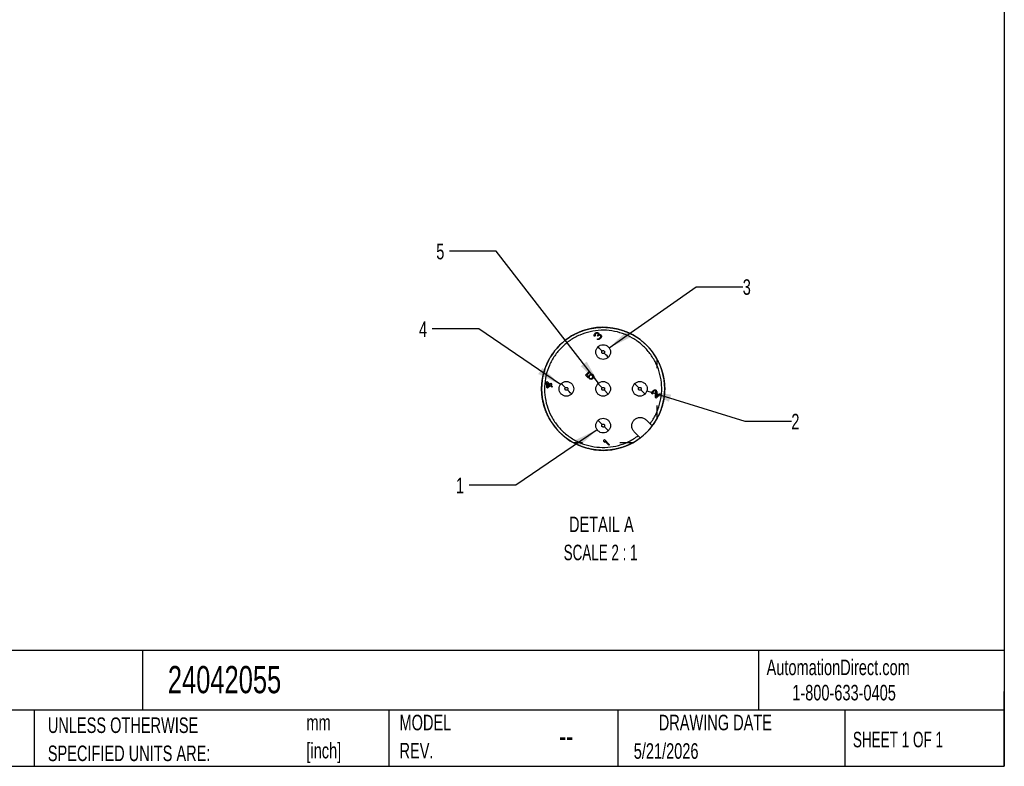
# Model space of a CAD drawing. Header units: millimetres. Extents: x 13 to 546, y 13 to 419.
# Tile 3 of 4: x 278 to 546, y 13 to 216. Entities that reach past the tile are written whole.
import ezdxf

# ---------------------------------------------------------------- set-up
doc = ezdxf.new("R2010")
doc.units = ezdxf.units.MM
doc.header["$LTSCALE"] = 2
doc.linetypes.add('SLD-Center', pattern=[19.05, 15.24, -1.27, 1.27, -1.27])
doc.linetypes.add('SLD-Solid', pattern=[0])
doc.layers.add('CENTER', color=40, linetype='SLD-Center')
doc.layers.add('SLD-DEFPOINTS', color=7, linetype='Continuous')
doc.layers.add('DIMENSIONS', color=140, linetype='SLD-Solid', lineweight=25)
doc.layers.add('TEXT', color=140, linetype='SLD-Solid', lineweight=25)
doc.styles.add('SLDTEXTSTYLE0', font='TXT', dxfattribs={"width": 0.7})
doc.styles.add('SLDTEXTSTYLE1', font='TXT', dxfattribs={"width": 0.65})
doc.styles.add('SLDTEXTSTYLE2', font='TXT', dxfattribs={"width": 0.645455})
doc.dimstyles.new('SLDDIMSTYLE5', dxfattribs={"dimtxt": 4.316016, "dimasz": 6.604, "dimexe": 0, "dimexo": 0.0625, "dimgap": 1.079004, "dimtad": 0, "dimtih": 1, "dimtoh": 1, "dimdec": 1, "dimlfac": 0.25, "dimrnd": 1e-09, "dimzin": 12, "dimdsep": 46, "dimtxsty": 'SLDTEXTSTYLE0', "dimsah": 1, "dimcen": 0, "dimadec": 0, "dimazin": 3, "dimtfac": 1, "dimtdec": 1, "dimtofl": 0, "dimtmove": 0, "dimatfit": 3, "dimfxl": 0, "dimfrac": 2, "dimtolj": 1, "dimtzin": 12, "dimarcsym": 0})

# ---------------------------------------------------------------- blocks, each defined once
blk = doc.blocks.new('SW_NOTE_0')
at = {"layer": 'TEXT', "color": 0, "char_height": 4.233, "attachment_point": 1, "style": 'SLDTEXTSTYLE0'}
for s, insert in [('mm', (0, 5.46)), ('[inch]', (0, -2.19))]:
    blk.add_mtext(s, dxfattribs=dict(at, insert=insert))
blk = doc.blocks.new('SW_NOTE_0_1')
at = {"layer": 'TEXT', "color": 0, "char_height": 4.2333, "attachment_point": 1, "style": 'SLDTEXTSTYLE0'}
for s, insert in [('UNLESS OTHERWISE', (0, 5.46)), ('SPECIFIED UNITS ARE:', (0, -2.19))]:
    blk.add_mtext(s, dxfattribs=dict(at, insert=insert))
blk = doc.blocks.new('SW_NOTE_0_6')
at = {"layer": 'TEXT', "color": 0, "char_height": 4.233, "attachment_point": 1, "style": 'SLDTEXTSTYLE0'}
for s, insert in [('MODEL', (0, 5.46)), ('REV.', (0, -2.19))]:
    blk.add_mtext(s, dxfattribs=dict(at, insert=insert))
blk = doc.blocks.new('_D_9')
at = {"layer": 'DIMENSIONS'}
for p, q in [((435.25, 104.31), (413.16, 89.21)), ((413.16, 89.21), (400.46, 89.21))]:
    blk.add_line(p, q, dxfattribs=at)
blk.add_solid([(435.25, 104.31), (429.22, 101.42), (430.37, 99.74)], dxfattribs=at)
at = {"layer": 'DIMENSIONS', "insert": (396.86, 91.24), "char_height": 4.23, "attachment_point": 1, "style": 'SLDTEXTSTYLE0'}
blk.add_mtext('1', dxfattribs=at)
blk = doc.blocks.new('_D_10')
at = {"layer": 'DIMENSIONS'}
for p, q in [((448.81, 114.85), (475.43, 106.61)), ((475.43, 106.61), (488.13, 106.61))]:
    blk.add_line(p, q, dxfattribs=at)
blk.add_solid([(448.81, 114.85), (454.82, 111.92), (455.42, 113.86)], dxfattribs=at)
at = {"layer": 'DIMENSIONS', "insert": (488.13, 108.64), "char_height": 4.23, "attachment_point": 1, "style": 'SLDTEXTSTYLE0'}
blk.add_mtext('2', dxfattribs=at)
blk = doc.blocks.new('_D_11')
at = {"layer": 'DIMENSIONS'}
for p, q in [((438.54, 126.59), (462.2, 143.22)), ((462.2, 143.22), (474.9, 143.22))]:
    blk.add_line(p, q, dxfattribs=at)
blk.add_solid([(438.54, 126.59), (444.52, 129.55), (443.35, 131.22)], dxfattribs=at)
at = {"layer": 'DIMENSIONS', "insert": (474.9, 145.25), "char_height": 4.23, "attachment_point": 1, "style": 'SLDTEXTSTYLE0'}
blk.add_mtext('3', dxfattribs=at)
blk = doc.blocks.new('_D_12')
at = {"layer": 'DIMENSIONS'}
for p, q in [((403.07, 131.75), (390.37, 131.75)), ((425.25, 116.57), (403.07, 131.75))]:
    blk.add_line(p, q, dxfattribs=at)
blk.add_solid([(425.25, 116.57), (420.37, 121.14), (419.23, 119.46)], dxfattribs=at)
at = {"layer": 'DIMENSIONS', "insert": (386.78, 133.78), "char_height": 4.23, "attachment_point": 1, "style": 'SLDTEXTSTYLE0'}
blk.add_mtext('4', dxfattribs=at)
blk = doc.blocks.new('_D_13')
at = {"layer": 'DIMENSIONS'}
for p, q in [((407.76, 152.88), (395.06, 152.88)), ((435.67, 117.02), (407.76, 152.88))]:
    blk.add_line(p, q, dxfattribs=at)
blk.add_solid([(435.67, 117.02), (432.42, 122.85), (430.81, 121.6)], dxfattribs=at)
at = {"layer": 'DIMENSIONS', "insert": (391.47, 154.91), "char_height": 4.23, "attachment_point": 1, "style": 'SLDTEXTSTYLE0'}
blk.add_mtext('5', dxfattribs=at)
blk = doc.blocks.new('SW_NOTE_0_7')
at = {"layer": 'TEXT', "color": 0, "attachment_point": 2}
for s, insert, char_height, style in [('DETAIL A', (12.83, 5.46), 4.233, 'SLDTEXTSTYLE0'), ('SCALE 2 : 1', (12.62, -2.19), 4.2333, 'SLDTEXTSTYLE2')]:
    blk.add_mtext(s, dxfattribs=dict(at, insert=insert, char_height=char_height, style=style))
blk = doc.blocks.new('SW_CENTERMARKSYMBOL_0')
at = {"layer": 'CENTER', "color": 0}
for p, q in [((0, 13.63), (0, 16.03)), ((0, 0), (0, 3.47)), ((-20.32, -6.69), (-22.72, -6.69)), ((-6.69, -6.69), (-10.16, -6.69))]:
    blk.add_line(p, q, dxfattribs=at)

msp = doc.modelspace()

# ---------------------------------------------------------------- linework, layer by layer
for p, q in [((434.48, 130.09), (434.54, 130.27)), ((434.48, 129.85), (434.48, 130.09)), ((434.57, 129.7), (434.48, 129.85)), ((434.54, 130.27), (434.71, 130.5)), ((434.72, 129.85), (434.57, 129.7)), ((434.72, 130.15), (434.69, 130)), ((434.69, 130), (434.72, 129.85)), ((434.71, 130.5), (434.77, 130.56)), ((434.83, 130.32), (434.72, 130.15)), ((434.77, 130.56), (435.01, 130.74)), ((434.95, 130.44), (434.83, 130.32)), ((435.13, 130.56), (434.95, 130.44)), ((435.01, 130.74), (435.19, 130.8)), ((435.28, 130.59), (435.13, 130.56)), ((435.19, 130.8), (435.42, 130.8)), ((435.43, 130.56), (435.28, 130.59)), ((435.3, 128.92), (435.44, 129.07)), ((435.41, 128.86), (435.3, 128.92)), ((435.32, 129.84), (435.43, 129.96)), ((435.44, 129.72), (435.32, 129.84)), ((435.56, 128.83), (435.41, 128.86)), ((435.42, 130.8), (435.57, 130.7)), ((435.49, 130.5), (435.43, 130.56)), ((435.43, 129.96), (435.55, 130.2)), ((435.55, 129.84), (435.44, 129.72)), ((435.44, 129.07), (435.53, 129.04)), ((435.55, 130.32), (435.49, 130.5)), ((435.53, 129.04), (435.65, 129.04)), ((435.55, 130.2), (435.55, 130.32)), ((435.76, 129.99), (435.55, 129.84)), ((435.71, 128.86), (435.56, 128.83)), ((435.57, 130.7), (435.63, 130.64)), ((435.63, 130.64), (435.73, 130.49)), ((435.65, 129.04), (435.74, 129.06)), ((435.89, 128.91), (435.71, 128.86)), ((435.73, 130.49), (435.76, 130.34)), ((435.76, 130.34), (435.73, 130.14)), ((435.73, 130.14), (435.94, 130.22)), ((435.74, 129.06), (435.92, 129.18)), ((435.91, 130.02), (435.76, 129.99)), ((436.04, 129), (435.89, 128.91)), ((436.09, 129.95), (435.91, 130.02)), ((435.92, 129.18), (436.09, 129.36)), ((435.94, 130.22), (436.09, 130.19)), ((436.27, 129.24), (436.04, 129)), ((436.09, 130.19), (436.24, 130.1)), ((436.21, 129.83), (436.09, 129.95)), ((436.09, 129.36), (436.21, 129.54)), ((436.24, 129.74), (436.21, 129.83)), ((436.21, 129.54), (436.24, 129.63)), ((436.24, 130.1), (436.36, 129.98)), ((436.24, 129.63), (436.24, 129.74)), ((436.36, 129.39), (436.27, 129.24)), ((436.36, 129.98), (436.42, 129.86)), ((436.42, 129.56), (436.36, 129.39)), ((436.42, 129.86), (436.45, 129.71)), ((436.45, 129.71), (436.42, 129.56)), ((432.13, 119.15), (433.13, 120.15)), ((432.91, 118.37), (432.13, 119.15)), ((433.28, 120), (432.42, 119.15)), ((432.42, 119.15), (432.91, 118.67)), ((432.91, 118.67), (432.96, 118.9)), ((433.11, 118.57), (432.91, 118.37)), ((432.96, 118.9), (433.08, 119.08)), ((433.08, 119.08), (433.26, 119.26)), ((433.14, 118.78), (433.11, 118.57)), ((433.13, 120.15), (433.28, 120)), ((433.23, 118.93), (433.14, 118.78)), ((433.18, 118.1), (433.36, 118.27)), ((433.36, 118.04), (433.18, 118.1)), ((433.41, 119.11), (433.23, 118.93)), ((433.26, 119.26), (433.43, 119.37)), ((433.36, 118.27), (433.54, 118.21)), ((433.57, 118), (433.36, 118.04)), ((433.55, 119.19), (433.41, 119.11)), ((433.43, 119.37), (433.67, 119.43)), ((433.54, 118.21), (433.68, 118.24)), ((433.7, 119.22), (433.55, 119.19)), ((433.8, 118.06), (433.57, 118)), ((433.67, 119.43), (433.88, 119.4)), ((433.68, 118.24), (433.83, 118.33)), ((433.85, 119.19), (433.7, 119.22)), ((433.98, 118.18), (433.8, 118.06)), ((433.83, 118.33), (434.01, 118.5)), ((433.97, 119.13), (433.85, 119.19)), ((433.88, 119.4), (434.09, 119.31)), ((434.03, 119.07), (433.97, 119.13)), ((434.16, 118.35), (433.98, 118.18)), ((434.01, 118.5), (434.1, 118.65)), ((434.09, 118.95), (434.03, 119.07)), ((434.09, 119.31), (434.21, 119.19)), ((434.12, 118.8), (434.09, 118.95)), ((434.1, 118.65), (434.12, 118.8)), ((434.28, 118.53), (434.16, 118.35)), ((434.21, 119.19), (434.3, 118.98)), ((434.33, 118.77), (434.28, 118.53)), ((434.3, 118.98), (434.33, 118.77)), ((421.48, 117.28), (421.66, 117.45)), ((421.59, 115.76), (421.48, 117.28)), ((421.77, 115.58), (421.59, 115.76)), ((421.66, 117.45), (422.47, 116.64)), ((422.3, 116.46), (421.72, 117.04)), ((421.72, 117.04), (421.8, 115.96)), ((422.48, 116.28), (421.77, 115.58)), ((421.8, 115.96), (422.3, 116.46)), ((422.47, 116.64), (422.77, 116.94)), ((422.9, 115.86), (422.48, 116.28)), ((422.95, 116.75), (422.65, 116.46)), ((422.65, 116.46), (423.08, 116.04)), ((422.77, 116.94), (422.95, 116.75)), ((423.08, 116.04), (422.9, 115.86)), ((435.48, 116.85), (436.62, 115.72)), ((437.18, 115.15), (438.31, 114.02)), ((450.18, 114.39), (450.23, 114.57)), ((450.18, 114.15), (450.18, 114.39)), ((450.27, 114), (450.18, 114.15)), ((450.23, 114.57), (450.41, 114.81)), ((450.42, 114.15), (450.27, 114)), ((450.41, 114.45), (450.39, 114.3)), ((450.39, 114.3), (450.42, 114.15)), ((450.41, 114.81), (450.53, 114.92)), ((450.53, 114.63), (450.41, 114.45)), ((450.53, 114.92), (450.74, 115.07)), ((450.65, 114.75), (450.53, 114.63)), ((450.83, 114.86), (450.65, 114.75)), ((450.74, 115.07), (450.91, 115.13)), ((450.98, 114.89), (450.83, 114.86)), ((450.91, 115.13), (451.15, 115.13)), ((451.12, 114.86), (450.98, 114.89)), ((451.18, 114.8), (451.12, 114.86)), ((451.15, 115.13), (451.3, 115.04)), ((451.17, 113.04), (451.25, 114.62)), ((451.32, 112.89), (451.17, 113.04)), ((451.25, 114.62), (451.18, 114.8)), ((451.3, 115.04), (451.36, 114.98)), ((452.38, 113.95), (451.32, 112.89)), ((451.36, 114.98), (451.45, 114.83)), ((451.48, 114.68), (451.41, 113.28)), ((451.41, 113.28), (452.23, 114.1)), ((451.45, 114.83), (451.48, 114.68)), ((452.23, 114.1), (452.38, 113.95)), ((448.62, 106.97), (450.26, 105.33)), ((447, 102.08), (445.36, 103.72)), ((437.08, 101.47), (437.25, 101.65)), ((437.11, 101.08), (437.08, 101.47)), ((437.35, 100.84), (437.11, 101.08)), ((437.25, 101.65), (438.67, 100.23)), ((437.32, 101.23), (437.35, 100.84)), ((438.49, 100.06), (437.32, 101.23)), ((438.67, 100.23), (438.49, 100.06))]:
    msp.add_line(p, q)
at = {"flags": 128}
for points in [[(436.62, 125.72), (436.46, 125.88), (436.11, 126.23), (435.84, 126.5), (435.61, 126.73), (435.48, 126.85)], [(438.31, 124.02), (438.19, 124.14), (437.96, 124.38), (437.65, 124.69), (437.45, 124.89), (437.34, 125), (437.18, 125.15)], [(426.62, 115.72), (426.46, 115.88), (426.11, 116.23), (425.84, 116.5), (425.61, 116.73), (425.48, 116.85)], [(446.62, 115.72), (446.46, 115.88), (446.11, 116.23), (445.84, 116.5), (445.61, 116.73), (445.48, 116.85)], [(428.31, 114.02), (428.19, 114.14), (427.96, 114.38), (427.65, 114.69), (427.45, 114.89), (427.34, 115), (427.18, 115.15)], [(448.31, 114.02), (448.19, 114.14), (447.96, 114.38), (447.65, 114.69), (447.45, 114.89), (447.34, 115), (447.18, 115.15)], [(436.62, 105.72), (436.46, 105.88), (436.11, 106.23), (435.84, 106.5), (435.61, 106.73), (435.48, 106.85)], [(438.31, 104.02), (438.19, 104.14), (437.96, 104.38), (437.65, 104.69), (437.45, 104.89), (437.34, 105), (437.18, 105.15)]]:
    msp.add_lwpolyline(points, dxfattribs=at)
for start, end in [(106.3636, 163.6364), (65.4546, 106.3637), (0, 65.4545), (163.6364, 294.5454), (294.5455, 360)]:
    msp.add_arc((436.9, 115.44), 16.75, start, end)
for points, knots in [([(449.69, 105.9), (450.24, 106.73), (451.34, 108.4), (452.37, 111.22), (452.89, 114.17), (452.85, 117.18), (452.25, 120.11), (451.11, 122.89), (449.47, 125.41), (447.39, 127.57), (444.95, 129.31), (442.23, 130.57), (439.31, 131.3), (436.32, 131.47), (433.34, 131.08), (430.49, 130.15), (427.87, 128.7), (425.55, 126.78), (423.64, 124.47), (422.19, 121.84), (421.25, 118.99), (420.87, 116.02), (421.04, 113.02), (421.77, 110.11), (423.02, 107.39), (424.76, 104.94), (426.93, 102.87), (429.45, 101.23), (432.22, 100.09), (435.16, 99.49), (438.16, 99.44), (441.11, 99.96), (443.94, 100.99), (445.6, 102.1), (446.43, 102.65)], [0, 0, 0, 0, 0.03125, 0.0625, 0.09375, 0.125, 0.15625, 0.1875, 0.21875, 0.25, 0.28125, 0.3125, 0.34375, 0.375, 0.40625, 0.4375, 0.46875, 0.5, 0.53125, 0.5625, 0.59375, 0.625, 0.65625, 0.6875, 0.71875, 0.75, 0.78125, 0.8125, 0.84375, 0.875, 0.90625, 0.9375, 0.96875, 1, 1, 1, 1]), ([(435.48, 124.02), (435.32, 124.23), (434.99, 124.64), (434.85, 125.44), (434.99, 126.23), (435.32, 126.65), (435.48, 126.85)], [0, 0, 0, 0, 0.25, 0.5, 0.749999, 1, 1, 1, 1]), ([(435.48, 126.85), (435.69, 127.02), (436.1, 127.34), (436.9, 127.49), (437.68, 127.33), (438.35, 126.89), (438.8, 126.22), (438.95, 125.44), (438.8, 124.64), (438.48, 124.23), (438.31, 124.02)], [0, 0, 0, 0, 0.125, 0.25, 0.375, 0.5, 0.625, 0.75, 0.875, 1, 1, 1, 1]), ([(438.31, 124.02), (438.11, 123.86), (437.69, 123.53), (436.9, 123.39), (436.1, 123.53), (435.69, 123.86), (435.48, 124.02)], [0, 0, 0, 0, 0.25, 0.5, 0.75, 1, 1, 1, 1]), ([(437.18, 125.15), (437.14, 125.12), (437.06, 125.05), (436.9, 125.03), (436.74, 125.06), (436.61, 125.15), (436.52, 125.28), (436.49, 125.44), (436.52, 125.6), (436.58, 125.68), (436.62, 125.72)], [0, 0, 0, 0, 0.125506, 0.250081, 0.376014, 0.50008, 0.626011, 0.75008, 0.875508, 1, 1, 1, 1]), ([(436.62, 125.72), (436.66, 125.75), (436.74, 125.82), (436.9, 125.85), (437.06, 125.82), (437.19, 125.73), (437.28, 125.6), (437.31, 125.44), (437.28, 125.28), (437.22, 125.2), (437.18, 125.15)], [0, 0, 0, 0, 0.125502, 0.25008, 0.376013, 0.500079, 0.626013, 0.750079, 0.87551, 1, 1, 1, 1]), ([(425.48, 114.02), (425.32, 114.23), (424.99, 114.64), (424.85, 115.44), (424.99, 116.23), (425.32, 116.65), (425.48, 116.85)], [0, 0, 0, 0, 0.25, 0.5, 0.75, 1, 1, 1, 1]), ([(425.48, 116.85), (425.69, 117.02), (426.1, 117.34), (426.9, 117.49), (427.68, 117.33), (428.35, 116.89), (428.8, 116.22), (428.95, 115.44), (428.8, 114.64), (428.48, 114.23), (428.31, 114.02)], [0, 0, 0, 0, 0.125, 0.25, 0.375, 0.5, 0.625, 0.75, 0.875, 1, 1, 1, 1]), ([(427.18, 115.15), (427.14, 115.12), (427.06, 115.05), (426.9, 115.03), (426.74, 115.06), (426.61, 115.15), (426.52, 115.28), (426.49, 115.44), (426.52, 115.6), (426.58, 115.68), (426.62, 115.72)], [0, 0, 0, 0, 0.125504, 0.250082, 0.376011, 0.500081, 0.626012, 0.750079, 0.875508, 1, 1, 1, 1]), ([(426.62, 115.72), (426.66, 115.75), (426.74, 115.82), (426.9, 115.85), (427.06, 115.82), (427.19, 115.73), (427.28, 115.6), (427.31, 115.44), (427.28, 115.28), (427.22, 115.2), (427.18, 115.15)], [0, 0, 0, 0, 0.125506, 0.250081, 0.376013, 0.500079, 0.626012, 0.750079, 0.875508, 1, 1, 1, 1]), ([(438.31, 114.02), (438.11, 113.86), (437.69, 113.53), (436.9, 113.39), (436.11, 113.54), (435.45, 113.99), (435, 114.65), (434.85, 115.43), (434.99, 116.23), (435.32, 116.65), (435.48, 116.85)], [0, 0, 0, 0, 0.125, 0.25, 0.375, 0.5, 0.625, 0.75, 0.875, 1, 1, 1, 1]), ([(435.48, 116.85), (435.69, 117.02), (436.1, 117.34), (436.9, 117.48), (437.69, 117.34), (438.11, 117.02), (438.31, 116.85)], [0, 0, 0, 0, 0.25, 0.5, 0.75, 1, 1, 1, 1]), ([(437.18, 115.15), (437.14, 115.12), (437.06, 115.05), (436.9, 115.03), (436.74, 115.06), (436.61, 115.15), (436.52, 115.28), (436.49, 115.44), (436.52, 115.6), (436.58, 115.68), (436.62, 115.72)], [0, 0, 0, 0, 0.125506, 0.250081, 0.376013, 0.50008, 0.626013, 0.750079, 0.875508, 1, 1, 1, 1]), ([(436.62, 115.72), (436.66, 115.75), (436.74, 115.82), (436.9, 115.85), (437.06, 115.82), (437.19, 115.73), (437.28, 115.6), (437.31, 115.44), (437.28, 115.28), (437.22, 115.2), (437.18, 115.15)], [0, 0, 0, 0, 0.125503, 0.250081, 0.376014, 0.50008, 0.626013, 0.750079, 0.875508, 1, 1, 1, 1]), ([(438.31, 116.85), (438.48, 116.65), (438.81, 116.23), (438.95, 115.44), (438.81, 114.64), (438.48, 114.23), (438.31, 114.02)], [0, 0, 0, 0, 0.25, 0.5, 0.75, 1, 1, 1, 1]), ([(445.48, 114.02), (445.32, 114.23), (444.99, 114.64), (444.85, 115.44), (444.99, 116.23), (445.32, 116.65), (445.48, 116.85)], [0, 0, 0, 0, 0.25, 0.5, 0.75, 1, 1, 1, 1]), ([(445.48, 116.85), (445.69, 117.02), (446.1, 117.34), (446.9, 117.49), (447.68, 117.33), (448.35, 116.89), (448.8, 116.22), (448.95, 115.44), (448.8, 114.64), (448.48, 114.23), (448.31, 114.02)], [0, 0, 0, 0, 0.125, 0.25, 0.375, 0.5, 0.625, 0.75, 0.875, 1, 1, 1, 1]), ([(447.18, 115.15), (447.14, 115.12), (447.06, 115.05), (446.9, 115.03), (446.74, 115.06), (446.61, 115.15), (446.52, 115.28), (446.49, 115.44), (446.52, 115.6), (446.58, 115.68), (446.62, 115.72)], [0, 0, 0, 0, 0.125505, 0.250081, 0.376014, 0.50008, 0.626013, 0.750079, 0.875508, 1, 1, 1, 1]), ([(446.62, 115.72), (446.66, 115.75), (446.74, 115.82), (446.9, 115.85), (447.06, 115.82), (447.19, 115.73), (447.28, 115.6), (447.31, 115.44), (447.28, 115.28), (447.22, 115.2), (447.18, 115.15)], [0, 0, 0, 0, 0.125505, 0.250081, 0.376014, 0.50008, 0.626013, 0.750079, 0.875508, 1, 1, 1, 1]), ([(428.31, 114.02), (428.11, 113.86), (427.69, 113.53), (426.9, 113.39), (426.1, 113.53), (425.69, 113.86), (425.48, 114.02)], [0, 0, 0, 0, 0.25, 0.5, 0.749999, 1, 1, 1, 1]), ([(448.31, 114.02), (448.11, 113.86), (447.69, 113.53), (446.9, 113.39), (446.1, 113.53), (445.69, 113.86), (445.48, 114.02)], [0, 0, 0, 0, 0.25, 0.5, 0.75, 1, 1, 1, 1]), ([(435.48, 106.85), (435.69, 107.02), (436.1, 107.34), (436.9, 107.49), (437.68, 107.33), (438.35, 106.89), (438.8, 106.22), (438.95, 105.44), (438.8, 104.64), (438.48, 104.23), (438.31, 104.02)], [0, 0, 0, 0, 0.125, 0.25, 0.375, 0.5, 0.625, 0.75, 0.875, 1, 1, 1, 1]), ([(445.36, 103.72), (445.17, 103.96), (444.8, 104.43), (444.63, 105.35), (444.81, 106.25), (445.32, 107.02), (446.09, 107.53), (446.99, 107.7), (447.9, 107.54), (448.38, 107.16), (448.62, 106.97)], [0, 0, 0, 0, 0.125, 0.25, 0.375, 0.5, 0.625, 0.75, 0.875, 1, 1, 1, 1]), ([(435.48, 104.02), (435.32, 104.23), (434.99, 104.64), (434.85, 105.44), (434.99, 106.23), (435.32, 106.65), (435.48, 106.85)], [0, 0, 0, 0, 0.25, 0.5, 0.75, 1, 1, 1, 1]), ([(437.18, 105.15), (437.14, 105.12), (437.06, 105.05), (436.9, 105.03), (436.74, 105.06), (436.61, 105.15), (436.52, 105.28), (436.49, 105.44), (436.52, 105.6), (436.58, 105.68), (436.62, 105.72)], [0, 0, 0, 0, 0.125505, 0.25008, 0.376013, 0.50008, 0.626011, 0.750079, 0.875508, 1, 1, 1, 1]), ([(436.62, 105.72), (436.66, 105.75), (436.74, 105.82), (436.9, 105.85), (437.06, 105.82), (437.19, 105.73), (437.28, 105.6), (437.31, 105.44), (437.28, 105.28), (437.22, 105.2), (437.18, 105.15)], [0, 0, 0, 0, 0.125503, 0.250081, 0.376013, 0.50008, 0.626013, 0.750079, 0.875508, 1, 1, 1, 1]), ([(438.31, 104.02), (438.11, 103.86), (437.69, 103.53), (436.9, 103.39), (436.1, 103.53), (435.69, 103.86), (435.48, 104.02)], [0, 0, 0, 0, 0.25, 0.5, 0.75, 1, 1, 1, 1])]:
    msp.add_open_spline(points, degree=3, knots=knots)
at = {"layer": 'SLD-DEFPOINTS', "flags": 128}
msp.add_lwpolyline([(453.65, 115.44), (453.65, 115.44), (453.65, 115.34), (453.65, 115.17), (453.64, 115.01), (453.64, 114.85), (453.63, 114.68), (453.62, 114.52), (453.61, 114.36), (453.6, 114.19), (453.59, 114.03), (453.58, 113.87), (453.56, 113.7), (453.54, 113.54), (453.52, 113.38), (453.5, 113.22), (453.48, 113.05), (453.48, 113.05), (453.46, 112.95), (453.44, 112.79), (453.41, 112.63), (453.38, 112.47), (453.35, 112.31), (453.32, 112.15), (453.29, 111.99), (453.26, 111.83), (453.22, 111.67), (453.18, 111.51), (453.14, 111.35), (453.1, 111.19), (453.06, 111.03), (453.02, 110.88), (452.97, 110.72), (452.97, 110.72), (452.94, 110.62), (452.89, 110.47), (452.84, 110.31), (452.79, 110.15), (452.74, 110), (452.69, 109.84), (452.63, 109.69), (452.58, 109.54), (452.52, 109.38), (452.46, 109.23), (452.4, 109.08), (452.33, 108.93), (452.27, 108.78), (452.2, 108.63), (452.14, 108.48), (452.09, 108.39), (452.02, 108.24), (451.95, 108.09), (451.88, 107.95), (451.81, 107.8), (451.73, 107.65), (451.65, 107.51), (451.58, 107.37), (451.5, 107.22), (451.42, 107.08), (451.33, 106.94), (451.25, 106.8), (451.16, 106.66), (451.08, 106.52), (450.99, 106.38), (450.94, 106.3), (450.85, 106.16), (450.75, 106.03), (450.66, 105.89), (450.57, 105.76), (450.47, 105.62), (450.38, 105.49), (450.28, 105.36), (450.18, 105.23), (450.08, 105.1), (449.98, 104.97), (449.87, 104.84), (449.77, 104.72), (449.66, 104.59), (449.56, 104.47), (449.56, 104.47), (449.49, 104.39), (449.38, 104.27), (449.27, 104.15), (449.16, 104.03), (449.05, 103.91), (448.94, 103.79), (448.82, 103.67), (448.71, 103.56), (448.59, 103.44), (448.47, 103.33), (448.35, 103.22), (448.23, 103.11), (448.11, 103), (447.99, 102.89), (447.87, 102.78), (447.87, 102.78), (447.79, 102.71), (447.67, 102.61), (447.54, 102.5), (447.41, 102.4), (447.29, 102.3), (447.16, 102.2), (447.03, 102.1), (446.9, 102), (446.76, 101.9), (446.63, 101.81), (446.5, 101.71), (446.36, 101.62), (446.23, 101.53), (446.09, 101.44), (445.95, 101.35), (445.95, 101.35), (445.87, 101.29), (445.73, 101.21), (445.59, 101.12), (445.45, 101.04), (445.31, 100.95), (445.17, 100.87), (445.03, 100.79), (444.88, 100.71), (444.74, 100.64), (444.59, 100.56), (444.45, 100.48), (444.3, 100.41), (444.15, 100.34), (444.01, 100.27), (443.86, 100.2), (443.86, 100.2), (443.77, 100.16), (443.62, 100.09), (443.47, 100.03), (443.32, 99.97), (443.16, 99.9), (443.01, 99.84), (442.86, 99.78), (442.71, 99.73), (442.55, 99.67), (442.4, 99.62), (442.24, 99.56), (442.09, 99.51), (441.93, 99.46), (441.77, 99.41), (441.62, 99.37), (441.62, 99.37), (441.52, 99.34), (441.36, 99.29), (441.21, 99.25), (441.05, 99.21), (440.89, 99.17), (440.73, 99.13), (440.57, 99.09), (440.41, 99.06), (440.25, 99.03), (440.09, 98.99), (439.93, 98.96), (439.77, 98.94), (439.61, 98.91), (439.44, 98.88), (439.28, 98.86), (439.28, 98.86), (439.18, 98.84), (439.02, 98.82), (438.86, 98.8), (438.7, 98.78), (438.53, 98.77), (438.37, 98.75), (438.21, 98.74), (438.04, 98.73), (437.88, 98.72), (437.72, 98.71), (437.55, 98.7), (437.39, 98.69), (437.23, 98.69), (437.06, 98.69), (436.9, 98.69), (436.9, 98.69), (436.8, 98.69), (436.64, 98.69), (436.47, 98.69), (436.31, 98.7), (436.14, 98.7), (435.98, 98.71), (435.82, 98.72), (435.65, 98.73), (435.49, 98.75), (435.33, 98.76), (435.17, 98.78), (435, 98.8), (434.84, 98.81), (434.68, 98.84), (434.52, 98.86), (434.52, 98.86), (434.42, 98.87), (434.25, 98.9), (434.09, 98.92), (433.93, 98.95), (433.77, 98.98), (433.61, 99.01), (433.45, 99.05), (433.29, 99.08), (433.13, 99.12), (432.97, 99.15), (432.81, 99.19), (432.65, 99.23), (432.49, 99.28), (432.34, 99.32), (432.18, 99.37), (432.18, 99.37), (432.08, 99.39), (431.93, 99.44), (431.77, 99.49), (431.62, 99.54), (431.46, 99.59), (431.31, 99.65), (431.15, 99.7), (431, 99.76), (430.85, 99.82), (430.69, 99.88), (430.54, 99.94), (430.39, 100), (430.24, 100.07), (430.09, 100.13), (429.94, 100.2), (429.94, 100.2), (429.85, 100.24), (429.7, 100.31), (429.55, 100.38), (429.41, 100.46), (429.26, 100.53), (429.12, 100.61), (428.97, 100.68), (428.83, 100.76), (428.68, 100.84), (428.54, 100.92), (428.4, 101), (428.26, 101.09), (428.12, 101.17), (427.98, 101.26), (427.84, 101.35), (427.73, 101.42), (427.59, 101.51), (427.46, 101.6), (427.32, 101.7), (427.19, 101.79), (427.06, 101.89), (426.92, 101.98), (426.79, 102.08), (426.66, 102.18), (426.53, 102.28), (426.4, 102.38), (426.28, 102.49), (426.15, 102.59), (426.03, 102.7), (425.9, 102.8), (425.78, 102.91), (425.66, 103.02), (425.54, 103.13), (425.42, 103.24), (425.3, 103.35), (425.18, 103.47), (425.06, 103.58), (424.95, 103.7), (424.84, 103.82), (424.72, 103.94), (424.61, 104.06), (424.5, 104.18), (424.39, 104.3), (424.28, 104.42), (424.17, 104.54), (424.07, 104.67), (423.96, 104.8), (423.86, 104.92), (423.76, 105.05), (423.66, 105.18), (423.56, 105.31), (423.46, 105.44), (423.36, 105.57), (423.27, 105.7), (423.17, 105.84), (423.08, 105.97), (422.99, 106.11), (422.9, 106.24), (422.81, 106.38), (422.75, 106.47), (422.67, 106.6), (422.58, 106.74), (422.5, 106.88), (422.41, 107.03), (422.33, 107.17), (422.25, 107.31), (422.17, 107.45), (422.1, 107.6), (422.02, 107.74), (421.95, 107.89), (421.87, 108.04), (421.8, 108.18), (421.73, 108.33), (421.66, 108.48), (421.66, 108.48), (421.62, 108.57), (421.55, 108.72), (421.49, 108.87), (421.43, 109.02), (421.36, 109.17), (421.3, 109.32), (421.25, 109.48), (421.19, 109.63), (421.13, 109.78), (421.08, 109.94), (421.02, 110.09), (420.97, 110.25), (420.92, 110.41), (420.87, 110.56), (420.83, 110.72), (420.8, 110.81), (420.76, 110.97), (420.71, 111.13), (420.67, 111.29), (420.63, 111.45), (420.59, 111.61), (420.56, 111.77), (420.52, 111.93), (420.49, 112.09), (420.46, 112.25), (420.43, 112.41), (420.4, 112.57), (420.37, 112.73), (420.34, 112.89), (420.32, 113.05), (420.31, 113.15), (420.28, 113.32), (420.26, 113.48), (420.25, 113.64), (420.23, 113.8), (420.21, 113.97), (420.2, 114.13), (420.19, 114.29), (420.18, 114.46), (420.17, 114.62), (420.16, 114.78), (420.16, 114.95), (420.15, 115.11), (420.15, 115.27), (420.15, 115.44), (420.15, 115.44), (420.15, 115.54), (420.15, 115.7), (420.15, 115.86), (420.16, 116.03), (420.17, 116.19), (420.17, 116.36), (420.18, 116.52), (420.2, 116.68), (420.21, 116.85), (420.22, 117.01), (420.24, 117.17), (420.26, 117.33), (420.28, 117.5), (420.3, 117.66), (420.32, 117.82), (420.33, 117.92), (420.36, 118.08), (420.39, 118.24), (420.41, 118.4), (420.44, 118.57), (420.48, 118.73), (420.51, 118.89), (420.54, 119.05), (420.58, 119.21), (420.62, 119.37), (420.66, 119.52), (420.7, 119.68), (420.74, 119.84), (420.78, 120), (420.83, 120.16), (420.86, 120.25), (420.9, 120.41), (420.95, 120.57), (421, 120.72), (421.06, 120.88), (421.11, 121.03), (421.17, 121.18), (421.22, 121.34), (421.28, 121.49), (421.34, 121.64), (421.4, 121.79), (421.47, 121.95), (421.53, 122.1), (421.6, 122.25), (421.66, 122.4), (421.66, 122.4), (421.7, 122.49), (421.77, 122.63), (421.85, 122.78), (421.92, 122.93), (421.99, 123.08), (422.07, 123.22), (422.14, 123.37), (422.22, 123.51), (422.3, 123.65), (422.38, 123.79), (422.46, 123.94), (422.55, 124.08), (422.63, 124.22), (422.72, 124.36), (422.81, 124.49), (422.88, 124.61), (422.97, 124.74), (423.06, 124.88), (423.16, 125.01), (423.25, 125.15), (423.35, 125.28), (423.44, 125.41), (423.54, 125.54), (423.64, 125.67), (423.74, 125.8), (423.84, 125.93), (423.95, 126.06), (424.05, 126.18), (424.16, 126.31), (424.26, 126.43), (424.37, 126.56), (424.48, 126.68), (424.59, 126.8), (424.7, 126.92), (424.82, 127.04), (424.93, 127.16), (425.05, 127.27), (425.16, 127.39), (425.28, 127.5), (425.4, 127.61), (425.52, 127.73), (425.64, 127.84), (425.76, 127.95), (425.88, 128.05), (426.01, 128.16), (426.13, 128.27), (426.26, 128.37), (426.38, 128.48), (426.51, 128.58), (426.64, 128.68), (426.77, 128.78), (426.9, 128.88), (427.03, 128.97), (427.17, 129.07), (427.3, 129.16), (427.43, 129.26), (427.57, 129.35), (427.71, 129.44), (427.84, 129.53), (427.93, 129.58), (428.07, 129.67), (428.21, 129.76), (428.35, 129.84), (428.49, 129.92), (428.63, 130), (428.77, 130.08), (428.92, 130.16), (429.06, 130.24), (429.2, 130.32), (429.35, 130.39), (429.5, 130.46), (429.64, 130.53), (429.79, 130.61), (429.94, 130.67), (429.94, 130.67), (430.03, 130.72), (430.18, 130.78), (430.33, 130.85), (430.48, 130.91), (430.63, 130.97), (430.79, 131.03), (430.94, 131.09), (431.09, 131.15), (431.25, 131.2), (431.4, 131.26), (431.56, 131.31), (431.71, 131.36), (431.87, 131.41), (432.02, 131.46), (432.18, 131.51), (432.28, 131.54), (432.43, 131.58), (432.59, 131.62), (432.75, 131.67), (432.91, 131.71), (433.07, 131.74), (433.23, 131.78), (433.39, 131.82), (433.55, 131.85), (433.71, 131.88), (433.87, 131.91), (434.03, 131.94), (434.19, 131.97), (434.35, 131.99), (434.52, 132.02), (434.61, 132.03), (434.78, 132.05), (434.94, 132.07), (435.1, 132.09), (435.26, 132.11), (435.43, 132.12), (435.59, 132.14), (435.75, 132.15), (435.92, 132.16), (436.08, 132.17), (436.24, 132.17), (436.41, 132.18), (436.57, 132.18), (436.74, 132.19), (436.9, 132.19), (436.9, 132.19), (437, 132.19), (437.16, 132.19), (437.33, 132.18), (437.49, 132.18), (437.65, 132.17), (437.82, 132.16), (437.98, 132.15), (438.14, 132.14), (438.31, 132.13), (438.47, 132.11), (438.63, 132.1), (438.8, 132.08), (438.96, 132.06), (439.12, 132.04), (439.28, 132.02), (439.38, 132), (439.54, 131.98), (439.7, 131.95), (439.87, 131.92), (440.03, 131.89), (440.19, 131.86), (440.35, 131.83), (440.51, 131.79), (440.67, 131.76), (440.83, 131.72), (440.99, 131.68), (441.14, 131.64), (441.3, 131.6), (441.46, 131.55), (441.62, 131.51), (441.71, 131.48), (441.87, 131.43), (442.03, 131.38), (442.18, 131.33), (442.34, 131.28), (442.49, 131.23), (442.65, 131.17), (442.8, 131.11), (442.95, 131.06), (443.1, 131), (443.26, 130.93), (443.41, 130.87), (443.56, 130.81), (443.71, 130.74), (443.86, 130.67), (443.86, 130.67), (443.95, 130.63), (444.1, 130.56), (444.24, 130.49), (444.39, 130.42), (444.54, 130.34), (444.68, 130.27), (444.83, 130.19), (444.97, 130.11), (445.11, 130.04), (445.26, 129.95), (445.4, 129.87), (445.54, 129.79), (445.68, 129.7), (445.82, 129.62), (445.95, 129.53), (446.02, 129.49), (446.15, 129.4), (446.29, 129.31), (446.42, 129.22), (446.56, 129.12), (446.69, 129.03), (446.82, 128.93), (446.95, 128.83), (447.09, 128.73), (447.21, 128.63), (447.34, 128.53), (447.47, 128.43), (447.6, 128.33), (447.72, 128.22), (447.85, 128.11), (447.97, 128.01), (448.09, 127.9), (448.21, 127.79), (448.33, 127.68), (448.45, 127.56), (448.57, 127.45), (448.69, 127.34), (448.8, 127.22), (448.92, 127.1), (449.03, 126.99), (449.14, 126.87), (449.26, 126.75), (449.37, 126.62), (449.47, 126.5), (449.58, 126.38), (449.69, 126.25), (449.79, 126.13), (449.9, 126), (450, 125.88), (450.1, 125.75), (450.2, 125.62), (450.3, 125.49), (450.4, 125.36), (450.49, 125.22), (450.59, 125.09), (450.68, 124.96), (450.77, 124.82), (450.87, 124.68), (450.96, 124.55), (451.04, 124.41), (451.13, 124.27), (451.22, 124.13), (451.3, 123.99), (451.38, 123.85), (451.47, 123.71), (451.55, 123.56), (451.62, 123.42), (451.7, 123.28), (451.78, 123.13), (451.85, 122.99), (451.92, 122.84), (452, 122.69), (452.07, 122.54), (452.14, 122.4), (452.18, 122.3), (452.24, 122.16), (452.31, 122), (452.37, 121.85), (452.43, 121.7), (452.49, 121.55), (452.55, 121.4), (452.61, 121.24), (452.67, 121.09), (452.72, 120.94), (452.77, 120.78), (452.83, 120.63), (452.88, 120.47), (452.92, 120.31), (452.97, 120.16), (452.97, 120.16), (453, 120.06), (453.04, 119.9), (453.09, 119.75), (453.13, 119.59), (453.17, 119.43), (453.2, 119.27), (453.24, 119.11), (453.28, 118.95), (453.31, 118.79), (453.34, 118.63), (453.37, 118.47), (453.4, 118.31), (453.43, 118.14), (453.45, 117.98), (453.48, 117.82), (453.48, 117.82), (453.49, 117.72), (453.51, 117.56), (453.53, 117.4), (453.55, 117.23), (453.57, 117.07), (453.58, 116.91), (453.6, 116.75), (453.61, 116.58), (453.62, 116.42), (453.63, 116.26), (453.64, 116.09), (453.64, 115.93), (453.65, 115.76), (453.65, 115.6), (453.65, 115.44), (453.65, 115.44)], dxfattribs=at)
at = {"layer": 'TEXT'}
for p, q in [((546.1, 419.1), (546.1, 12.7)), ((546.1, 44.25), (12.7, 44.25)), ((311.52, 44.25), (311.52, 27.94)), ((479.15, 44.25), (479.15, 27.94)), ((546.1, 12.7), (546.1, 33.02)), ((546.1, 27.94), (12.7, 27.94)), ((282, 27.94), (282, 12.7)), ((378.6, 27.94), (378.6, 12.7)), ((440.93, 27.94), (440.93, 12.7)), ((502.7, 27.94), (502.7, 12.7)), ((12.7, 12.7), (546.1, 12.7))]:
    msp.add_line(p, q, dxfattribs=at)

# ---------------------------------------------------------------- block references
at = {"layer": 'CENTER'}
msp.add_blockref('SW_CENTERMARKSYMBOL_0', (451.61, 107.42), dxfattribs=at)
at = {"layer": 'TEXT'}
for name, p in [('SW_NOTE_0_7', (423.59, 75.21)), ('SW_NOTE_0_6', (381.47, 21.27)), ('SW_NOTE_0_1', (285.74, 20.54)), ('SW_NOTE_0', (356.13, 21.27))]:
    msp.add_blockref(name, p, dxfattribs=at)

# ---------------------------------------------------------------- texts
for s, insert, char_height, attachment_point, style in [('AutomationDirect.com', (481.39, 41.75), 4.2333, 1, 'SLDTEXTSTYLE0'), ('24042055', (318.42, 40), 7.408, 1, 'SLDTEXTSTYLE0'), ('1-800-633-0405', (488.38, 34.87), 4.2333, 1, 'SLDTEXTSTYLE0'), ('DRAWING DATE', (467.45, 26.73), 4.2333, 2, 'SLDTEXTSTYLE0'), ('SHEET 1 OF 1', (504.88, 22.1), 4.2333, 1, 'SLDTEXTSTYLE1'), ('--', (424.86, 24.15), 6.35, 1, 'SLDTEXTSTYLE0'), ('5/21/2026', (445.23, 18.98), 4.233, 1, 'SLDTEXTSTYLE0')]:
    msp.add_mtext(s, dxfattribs=dict(at, insert=insert, char_height=char_height, attachment_point=attachment_point, style=style))

# ---------------------------------------------------------------- dimensions: what is measured, and where the dimension line sits
at = {"layer": 'DIMENSIONS'}
for center, mpoint, text, picture, middle in [((436.9, 115.44), (435.67, 117.02), '5', '_D_13', (393.27, 152.88)), ((436.9, 125.44), (438.54, 126.59), '3', '_D_11', (476.69, 143.22)), ((426.9, 115.44), (425.25, 116.57), '4', '_D_12', (388.57, 131.75)), ((446.9, 115.44), (448.81, 114.85), '2', '_D_10', (489.92, 106.61)), ((436.9, 105.44), (435.25, 104.31), '1', '_D_9', (398.66, 89.21))]:
    dim = msp.add_radius_dim(center=center, mpoint=mpoint, text=text, dimstyle='SLDDIMSTYLE5', override={"dimpost": '<>'}, dxfattribs=at)
    dim.commit()
    dim.dimension.update_dxf_attribs({"geometry": picture, "text_midpoint": middle, "dimtype": 164})

doc.saveas('drawing.dxf')
